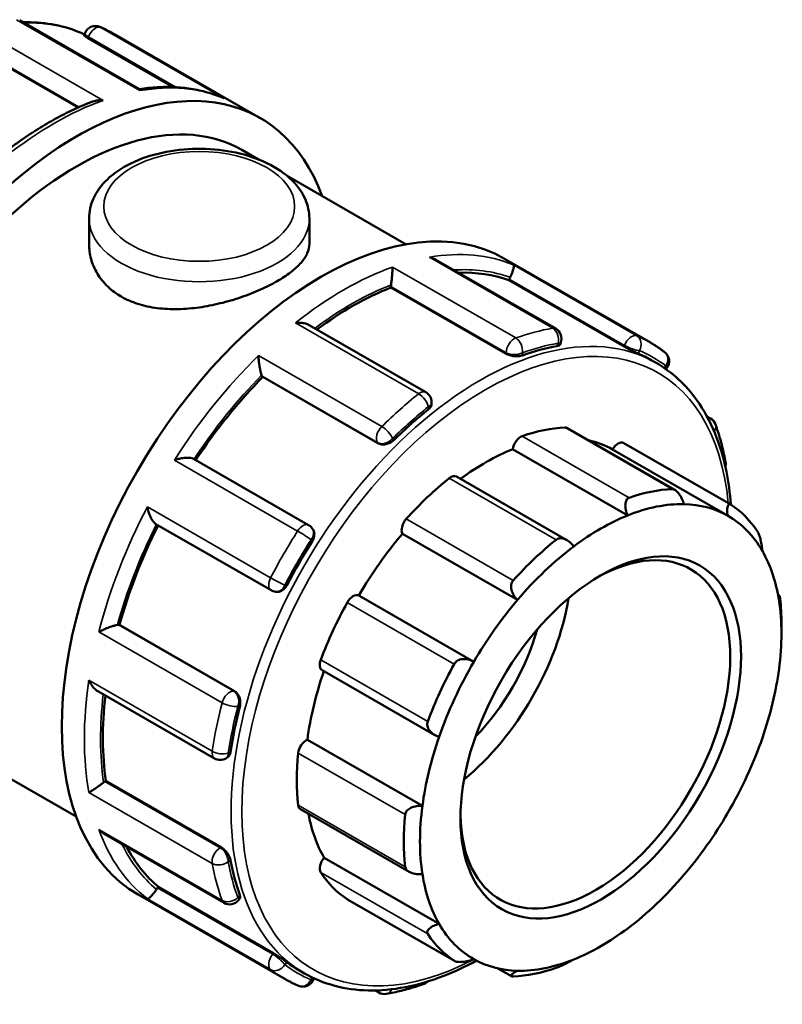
# Model space of a CAD drawing. Header units: millimetres. Extents: x -12 to 997, y -378 to 761.
# Tile 11 of 11: x 852 to 997, y 575 to 761. Entities that reach past the tile are written whole.
import ezdxf

# ---------------------------------------------------------------- set-up
doc = ezdxf.new("R2010")
doc.units = ezdxf.units.MM
doc.layers.add('Visible (ANSI)', color=7, linetype='Continuous', lineweight=50)
doc.layers.add('Visible Narrow (ANSI)', color=7, linetype='Continuous', lineweight=35)

msp = doc.modelspace()

# ---------------------------------------------------------------- linework, layer by layer
at = {"layer": 'Visible (ANSI)'}
for p, q in [((874.967, 748.044), (852.287, 761.104)), ((864.469, 758.24), (864.607, 758.597)), ((865.214, 757.712), (881.343, 748.423)), ((870.214, 758.448), (897.828, 742.546)), ((842.902, 756.343), (863.367, 744.558)), ((894.36, 736.523), (897.469, 734.733)), ((902.928, 731.59), (925.428, 718.632)), ((865.418, 723.55), (865.418, 718.7)), ((907.118, 723.55), (907.118, 718.7)), ((953.762, 702.669), (931.081, 715.73)), ((944.073, 715.916), (971.688, 700.013)), ((922.574, 710.463), (922.574, 710.663)), ((944.886, 711.832), (944.973, 712.055)), ((966.689, 699.276), (944.886, 711.832)), ((944.377, 697.907), (922.574, 710.463)), ((929.183, 690.613), (907.102, 703.328)), ((954.562, 699.652), (954.7, 700.008)), ((971.833, 696.722), (972.777, 696.178)), ((974.627, 694.993), (974.747, 695.143)), ((898.287, 693.52), (898.201, 693.644)), ((920.09, 680.965), (898.287, 693.52)), ((930.268, 688.451), (930.268, 688.735)), ((982.391, 686.052), (983.044, 685.676)), ((976.3, 672.119), (955.965, 683.829)), ((966.671, 681.001), (986.918, 669.341)), ((967.389, 667.29), (945.61, 679.832)), ((986.301, 667.239), (964.522, 679.78)), ((906.99, 665.441), (885.181, 678)), ((955.868, 662.619), (934.968, 674.654)), ((878.062, 665.658), (899.87, 653.1)), ((907.777, 664.673), (907.683, 664.807)), ((946.526, 651.275), (924.747, 663.817)), ((900.754, 652.82), (900.916, 652.805)), ((938.263, 639.575), (916.484, 652.117)), ((995.847, 652.248), (996.121, 652.091)), ((871.011, 646.55), (871.161, 646.536)), ((892.964, 633.981), (871.161, 646.536)), ((996.5, 644.935), (996.5, 646.699)), ((909.537, 637.955), (930.869, 625.671)), ((867.075, 633.982), (889.152, 621.268)), ((831.931, 628.114), (862.999, 610.223)), ((928.525, 612.263), (906.746, 624.805)), ((891.315, 621.268), (891.561, 621.41)), ((868.431, 616.884), (868.604, 616.984)), ((890.406, 604.428), (868.604, 616.984)), ((905.448, 611.611), (926.011, 599.769)), ((868.291, 606.953), (890.966, 593.895)), ((931.682, 589.904), (909.903, 602.445)), ((878.383, 596.718), (878.533, 596.905)), ((900.335, 584.349), (878.533, 596.905)), ((874.708, 595.46), (902.322, 579.558)), ((893.736, 594.415), (893.976, 594.713)), ((914.336, 594.542), (934.584, 582.882)), ((905.242, 581.085), (906.186, 580.541)), ((945.377, 580.003), (942.801, 581.487)), ((907.929, 579.41), (908.002, 579.599)), ((920.249, 576.902), (919.552, 577.303))]:
    msp.add_line(p, q, dxfattribs=at)
for centre, start, end in [((866.628, 757.813), 67.15125, 158.80211), ((952.68, 700.792), 338.80211, 60.06401), ((973.059, 696.501), 321.19183, 52.59755), ((928.101, 688.735), 0, 60.06401), ((981.963, 683.798), 20.049, 60.06401), ((983.777, 677.014), 346.31634, 10.30915), ((905.908, 663.563), 35.02709, 60.06401), ((900.951, 654.977), 240.06401, 264.76275), ((890.233, 623.146), 240.06401, 299.93599), ((892.048, 595.773), 240.06401, 321.19183), ((905.908, 580.193), 247.15125, 338.80211), ((928.101, 580.581), 289.58373, 314.26609), ((921.33, 578.78), 240.06401, 279.80061)]:
    msp.add_arc(centre, 2.167, start, end, dxfattribs=at)
for centre, major_axis, start_param, end_param in [((863.146, 682.319), (34.683, 60.228), 5.8321585, 9.8758048), ((863.146, 682.319), (31.214, 54.205), 0, 3.1415927), ((909.39, 655.688), (34.683, 60.228), 0, 3.1415926), ((915.203, 652.341), (33.295, 57.818), 0.1029728, 0.3420067), ((924.107, 711.545), (-1.081, -1.878), 5.3238297, 5.4958534), ((946.3, 711.933), (-1.081, -1.878), 4.8002309, 4.9722547), ((915.203, 652.341), (33.295, 57.818), 0.6265716, 0.9252239), ((938.537, 638.903), (-33.295, -57.818), 3.5913227, 3.7351927), ((938.537, 638.903), (33.295, 57.818), 0, 0.0700013), ((899.528, 695.293), (-1.081, -1.878), 5.8474284, 6.0194522), ((915.203, 652.341), (33.295, 57.818), 1.1501704, 1.4618644), ((938.537, 638.903), (-33.295, -57.818), 4.1149215, 4.2587915), ((940.503, 637.771), (25.23, 43.813), 0.3497393, 0.5888711), ((954.883, 681.951), (1.081, 1.878), 0, 0.3497393), ((947.12, 680.397), (1.081, 1.878), 0.5888711, 2.1820573), ((940.503, 637.771), (24.149, 41.935), 0.0053324, 0.1777829), ((965.589, 679.123), (1.081, 1.878), 0, 1.5537388), ((940.503, 637.771), (-24.149, -41.935), 3.7752436, 4.0646178), ((940.503, 637.771), (-25.23, -43.813), 4.1196505, 4.3587823), ((933.886, 672.777), (1.081, 1.878), 0, 0.9780578), ((960.75, 626.112), (25.23, 43.813), 0.3497393, 0.5888711), ((962.282, 625.23), (24.149, 41.935), 0.3049594, 0.6336509), ((962.282, 625.23), (24.149, 41.935), 0.0053324, 0.3049594), ((960.75, 626.112), (25.23, 43.813), 6.0046061, 6.2437379), ((926.123, 665.389), (-1.081, -1.878), 4.3587823, 5.9519685), ((962.282, 625.23), (24.149, 41.935), 0.6336509, 0.933278), ((962.282, 625.23), (24.149, 41.935), 5.9598262, 6.2885177), ((915.203, 652.341), (33.295, 57.818), 1.6758135, 1.9875549), ((938.537, 638.903), (-33.295, -57.818), 4.6385203, 4.7823903), ((940.503, 637.771), (-24.149, -41.935), 4.4035621, 4.7031891), ((961.261, 625.818), (18.022, 31.295), 2.3739895, 7.0507885), ((960.75, 626.112), (-25.23, -43.813), 4.1196505, 4.3587823), ((962.282, 625.23), (24.149, 41.935), 0.933278, 1.2619695), ((962.282, 625.23), (24.149, 41.935), 5.6601992, 5.9598262), ((915.417, 650.231), (1.081, 1.878), 0.0131901, 1.6063764), ((931.169, 643.146), (18.022, 31.295), 4.1318221, 5.2929558), ((962.282, 625.23), (24.149, 41.935), 1.2619695, 1.5615965), ((962.282, 625.23), (-24.149, -41.935), 2.189915, 2.5186065), ((960.75, 626.112), (25.23, 43.813), 5.4958534, 5.6154193), ((940.503, 637.771), (-25.23, -43.813), 4.747969, 4.9871008), ((870.245, 644.575), (1.081, 1.878), 0.2598657, 0.4318895), ((931.169, 643.146), (14.417, 25.036), 4.2955098, 5.1292681), ((910.619, 639.832), (-1.081, -1.878), 4.9871008, 6.2831853), ((960.75, 626.112), (-25.23, -43.813), 4.747969, 4.9871008), ((962.282, 625.23), (24.149, 41.935), 1.5615965, 1.890288), ((962.282, 625.23), (-24.149, -41.935), 1.890288, 2.189915), ((940.503, 637.771), (-24.149, -41.935), 5.0339476, 5.3315077), ((915.203, 652.341), (33.295, 57.818), 2.2123346, 2.5111537), ((938.537, 638.903), (-33.295, -57.818), 5.162119, 5.305989), ((962.282, 625.23), (24.149, 41.935), 1.890288, 2.189915), ((962.282, 625.23), (-24.149, -41.935), 1.5615965, 1.890288), ((906.529, 622.926), (1.081, 1.878), 0.6415086, 2.2346949), ((940.503, 637.771), (-25.23, -43.813), 5.3762875, 5.6154193), ((868.431, 615.112), (-1.081, -1.878), 3.9250571, 4.0970809), ((906.529, 613.488), (-1.081, -1.878), 5.6154193, 6.2831853), ((962.282, 625.23), (24.149, 41.935), 2.189915, 2.5186065), ((940.503, 637.771), (-24.149, -41.935), 5.6914664, 5.9598262), ((960.75, 626.112), (-25.23, -43.813), 5.3762875, 5.6154193), ((962.282, 625.23), (-24.149, -41.935), 1.2619695, 1.5615965), ((915.203, 652.341), (-33.295, -57.818), 5.9361531, 6.1763451), ((910.619, 601.292), (-1.081, -1.878), 4.4114198, 6.0046061), ((938.537, 638.903), (-33.295, -57.818), 5.6857178, 5.8295878), ((940.503, 637.771), (-25.23, -43.813), 6.0046061, 6.2437379), ((962.282, 625.23), (-24.149, -41.935), 5.6601992, 5.9598262), ((962.282, 625.23), (-24.149, -41.935), 0.933278, 1.2619695), ((879.149, 595.625), (-1.081, -1.878), 4.4486559, 4.6206797), ((915.417, 596.419), (-1.081, -1.878), 6.2437379, 6.2831853), ((962.282, 625.23), (-24.149, -41.935), 5.9598262, 6.2885177), ((960.75, 626.112), (-25.23, -43.813), 6.0046061, 6.2437379), ((962.282, 625.23), (-24.149, -41.935), 0.6336509, 0.933278), ((938.537, 638.903), (-33.295, -57.818), 6.2093166, 6.2831853), ((962.282, 625.23), (-24.149, -41.935), 0.0053324, 0.3049594), ((962.282, 625.23), (-24.149, -41.935), 0.3049594, 0.6336509), ((960.75, 626.112), (-25.23, -43.813), 0.3497393, 0.5888711)]:
    msp.add_ellipse(centre, major_axis=major_axis, ratio=0.5780931, start_param=start_param, end_param=end_param, dxfattribs=at)
msp.add_ellipse((962.282, 625.23), major_axis=(-18.742, -32.547), ratio=0.5780931, dxfattribs=at)
for points, knots in [([(864.534, 758.407), (861.412, 759.857), (857.939, 760.626), (853.836, 760.713), (853.411, 760.712), (852.984, 760.703)], [5.55054262, 5.55054262, 5.55054262, 5.55054262, 5.80663189, 5.80663189, 5.83598362, 5.83598362, 5.83598362, 5.83598362]), ([(870.214, 758.448), (870.037, 758.55), (869.858, 758.65), (869.5, 758.845), (869.319, 758.94), (868.955, 759.126), (868.772, 759.217), (868.404, 759.394), (868.219, 759.48), (867.845, 759.649), (867.658, 759.73), (867.469, 759.81)], [5.499720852, 5.499720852, 5.499720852, 5.499720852, 5.514071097, 5.514071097, 5.528421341, 5.528421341, 5.542771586, 5.542771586, 5.557121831, 5.557121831, 5.571472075, 5.571472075, 5.571472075, 5.571472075]), ([(865.214, 757.712), (865.022, 757.822), (864.847, 757.929), (864.593, 758.102), (864.514, 758.166), (864.471, 758.22), (864.466, 758.232), (864.47, 758.24)], [0, 0, 0, 0, 0.08152876, 0.08152876, 0.16305753, 0.16305753, 0.19632903, 0.19632903, 0.19632903, 0.19632903]), ([(890.672, 746.428), (889.73, 746.818), (888.761, 747.152), (886.776, 747.707), (885.76, 747.928), (883.687, 748.256), (882.63, 748.363), (880.483, 748.465), (879.393, 748.459), (877.19, 748.337), (876.078, 748.221), (874.954, 748.051)], [5.57480754, 5.57480754, 5.57480754, 5.57480754, 5.64615706, 5.64615706, 5.71750657, 5.71750657, 5.78885609, 5.78885609, 5.86020561, 5.86020561, 5.93123697, 5.93123697, 5.93123697, 5.93123697]), ([(875.045, 747.752), (875.045, 747.754), (875.045, 747.755), (875.038, 747.874), (875.023, 747.959), (874.99, 748.024), (874.979, 748.037), (874.967, 748.044)], [-0.00093796, -0.00093796, -0.00093796, -0.00093796, 0, 0, 0.09643822, 0.09643822, 0.13299365, 0.13299365, 0.13299365, 0.13299365]), ([(890.672, 746.428), (890.768, 746.388), (890.862, 746.344), (890.957, 746.296), (890.96, 746.295), (890.963, 746.293)], [0.382275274, 0.382275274, 0.382275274, 0.382275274, 0.413545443, 0.413545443, 0.414474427, 0.414474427, 0.414474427, 0.414474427]), ([(866.059, 745.667), (864.973, 745.255), (863.883, 744.798), (861.701, 743.799), (860.609, 743.256), (858.426, 742.088), (857.335, 741.462), (855.158, 740.13), (854.073, 739.424), (851.912, 737.934), (850.836, 737.151), (849.767, 736.331)], [6.11515023, 6.11515023, 6.11515023, 6.11515023, 6.18158093, 6.18158093, 6.24801163, 6.24801163, 6.31444233, 6.31444233, 6.38087303, 6.38087303, 6.44730373, 6.44730373, 6.44730373, 6.44730373]), ([(866.059, 745.667), (866.093, 745.68), (866.126, 745.692), (866.45, 745.804), (866.758, 745.867), (867.392, 745.931), (867.722, 745.929), (868.049, 745.894), (868.052, 745.893), (868.056, 745.893)], [0.21313282, 0.21313282, 0.21313282, 0.21313282, 0.22400104, 0.22400104, 0.31645514, 0.31645514, 0.41354544, 0.41354544, 0.41447443, 0.41447443, 0.41447443, 0.41447443]), ([(865.418, 723.55), (865.418, 724.854), (865.716, 726.151), (866.857, 728.654), (867.74, 729.841), (870.08, 732.098), (871.609, 733.125), (875.128, 734.851), (877.14, 735.531), (881.377, 736.456), (883.599, 736.704), (888.046, 736.762), (890.27, 736.573), (894.531, 735.771), (896.567, 735.157), (900.27, 733.517), (901.935, 732.489), (904.641, 730.07), (905.706, 728.684), (906.855, 725.998), (907.118, 724.776), (907.118, 723.55)], [2.3561945, 2.3561945, 2.3561945, 2.3561945, 2.6128927, 2.6128927, 2.8944223, 2.8944223, 3.2214898, 3.2214898, 3.5644956, 3.5644956, 3.9047069, 3.9047069, 4.2428457, 4.2428457, 4.5825846, 4.5825846, 4.9255879, 4.9255879, 5.2562887, 5.2562887, 5.4977871, 5.4977871, 5.4977871, 5.4977871]), ([(907.118, 718.7), (907.118, 718.133), (906.994, 717.546), (906.471, 716.352), (906.072, 715.746), (905.013, 714.537), (904.351, 713.934), (902.817, 712.759), (901.944, 712.188), (900.078, 711.113), (899.025, 710.576), (896.738, 709.55), (895.503, 709.061), (892.935, 708.18), (891.598, 707.787), (888.915, 707.135), (887.569, 706.876), (884.967, 706.511), (883.62, 706.392), (880.937, 706.334), (879.601, 706.395), (877.033, 706.723), (875.799, 706.991), (873.511, 707.723), (872.458, 708.189), (870.591, 709.264), (869.718, 709.908), (868.184, 711.375), (867.523, 712.199), (866.464, 713.961), (866.065, 714.899), (865.542, 716.803), (865.418, 717.768), (865.418, 718.7)], [1.5843422, 1.5843422, 1.5843422, 1.5843422, 1.9802441, 1.9802441, 2.3761459, 2.3761459, 2.7720478, 2.7720478, 3.1679496, 3.1679496, 3.5638515, 3.5638515, 3.9597533, 3.9597533, 4.3556552, 4.3556552, 4.751557, 4.751557, 5.1476426, 5.1476426, 5.5437281, 5.5437281, 5.9398137, 5.9398137, 6.3358992, 6.3358992, 6.7319848, 6.7319848, 7.1280703, 7.1280703, 7.5241559, 7.5241559, 7.9202414, 7.9202414, 7.9202414, 7.9202414]), ([(931.081, 715.73), (930.983, 715.787), (930.881, 715.839), (930.487, 716.022), (930.177, 716.123), (929.856, 716.191), (929.853, 716.192), (929.85, 716.192)], [0.28182788, 0.28182788, 0.28182788, 0.28182788, 0.31645514, 0.31645514, 0.41354544, 0.41354544, 0.41447443, 0.41447443, 0.41447443, 0.41447443]), ([(945.768, 714.733), (945.768, 714.733), (945.769, 714.732), (945.806, 714.691), (945.826, 714.618), (945.829, 714.413), (945.814, 714.282), (945.744, 713.954), (945.688, 713.753), (945.547, 713.344), (945.472, 713.151), (945.308, 712.768), (945.223, 712.586), (945.128, 712.401), (945.126, 712.396), (945.123, 712.391)], [-0.00093796, -0.00093796, -0.00093796, -0.00093796, 0, 0, 0.09643822, 0.09643822, 0.18840886, 0.18840886, 0.28327655, 0.28327655, 0.35430951, 0.35430951, 0.41589817, 0.41589817, 0.4175221, 0.4175221, 0.4175221, 0.4175221]), ([(922.861, 714.333), (922.861, 714.331), (922.861, 714.33), (922.861, 714.179), (922.857, 713.997), (922.839, 713.587), (922.826, 713.359), (922.79, 712.849), (922.768, 712.563), (922.719, 712.034), (922.696, 711.799), (922.647, 711.366), (922.624, 711.172), (922.598, 710.988), (922.598, 710.984), (922.597, 710.979)], [-0.00093796, -0.00093796, -0.00093796, -0.00093796, 0, 0, 0.09643822, 0.09643822, 0.18840886, 0.18840886, 0.28327655, 0.28327655, 0.35430951, 0.35430951, 0.41589817, 0.41589817, 0.4175221, 0.4175221, 0.4175221, 0.4175221]), ([(907.102, 703.328), (906.884, 703.454), (906.635, 703.551), (906.086, 703.701), (905.778, 703.749), (905.144, 703.792), (904.814, 703.784), (904.487, 703.749), (904.483, 703.748), (904.48, 703.748)], [0.14105521, 0.14105521, 0.14105521, 0.14105521, 0.22400104, 0.22400104, 0.31645514, 0.31645514, 0.41354544, 0.41354544, 0.41447443, 0.41447443, 0.41447443, 0.41447443]), ([(954.562, 699.652), (954.54, 699.597), (954.499, 699.546), (954.335, 699.427), (954.176, 699.372), (953.992, 699.34)], [0.85533398, 0.85533398, 0.85533398, 0.85533398, 0.90505768, 0.90505768, 0.98805289, 0.98805289, 0.98805289, 0.98805289]), ([(974.375, 698.223), (974.203, 698.354), (974.03, 698.483), (973.681, 698.736), (973.505, 698.86), (973.149, 699.104), (972.97, 699.223), (972.609, 699.457), (972.427, 699.572), (972.059, 699.796), (971.874, 699.906), (971.688, 700.013)], [5.424102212, 5.424102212, 5.424102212, 5.424102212, 5.43922594, 5.43922594, 5.454349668, 5.454349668, 5.469473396, 5.469473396, 5.484597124, 5.484597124, 5.499720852, 5.499720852, 5.499720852, 5.499720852]), ([(947.441, 697.597), (947.249, 697.529), (947.005, 697.477), (946.469, 697.428), (946.177, 697.431), (945.633, 697.485), (945.344, 697.538), (944.812, 697.694), (944.569, 697.797), (944.377, 697.907)], [0.32995701, 0.32995701, 0.32995701, 0.32995701, 0.41295222, 0.41295222, 0.49594742, 0.49594742, 0.57747619, 0.57747619, 0.65900495, 0.65900495, 0.65900495, 0.65900495]), ([(969.413, 697.927), (969.265, 697.989), (969.068, 698.077), (968.617, 698.285), (968.363, 698.405), (967.878, 698.643), (967.614, 698.776), (967.116, 699.037), (966.881, 699.166), (966.689, 699.276)], [0.32995701, 0.32995701, 0.32995701, 0.32995701, 0.41295222, 0.41295222, 0.49594742, 0.49594742, 0.57747619, 0.57747619, 0.65900495, 0.65900495, 0.65900495, 0.65900495]), ([(897.491, 697.558), (897.491, 697.556), (897.491, 697.553), (897.498, 697.309), (897.513, 697.042), (897.56, 696.491), (897.591, 696.204), (897.673, 695.606), (897.724, 695.291), (897.832, 694.755), (897.883, 694.531), (897.986, 694.151), (898.036, 693.994), (898.087, 693.862), (898.088, 693.858), (898.089, 693.855)], [-0.00093796, -0.00093796, -0.00093796, -0.00093796, 0, 0, 0.09643822, 0.09643822, 0.18840886, 0.18840886, 0.28327655, 0.28327655, 0.35430951, 0.35430951, 0.41589817, 0.41589817, 0.4175221, 0.4175221, 0.4175221, 0.4175221]), ([(986.923, 669.338), (986.761, 671.517), (986.476, 673.619), (985.015, 680.821), (983.136, 685.395), (978.378, 692.055), (975.773, 694.453), (972.777, 696.178)], [4.79458693, 4.79458693, 4.79458693, 4.79458693, 4.91942686, 4.91942686, 5.24195119, 5.24195119, 5.49972085, 5.49972085, 5.49972085, 5.49972085]), ([(930.268, 688.451), (930.268, 688.267), (930.214, 688.066), (929.993, 687.68), (929.826, 687.496), (929.634, 687.343)], [0.82270346, 0.82270346, 0.82270346, 0.82270346, 0.90505768, 0.90505768, 0.98805289, 0.98805289, 0.98805289, 0.98805289]), ([(985.909, 677.402), (985.817, 677.905), (985.719, 678.403), (985.507, 679.388), (985.394, 679.876), (985.153, 680.84), (985.026, 681.316), (984.757, 682.258), (984.615, 682.723), (984.317, 683.641), (984.161, 684.094), (983.998, 684.541)], [4.90050344, 4.90050344, 4.90050344, 4.90050344, 4.92997741, 4.92997741, 4.95945138, 4.95945138, 4.98892535, 4.98892535, 5.01839933, 5.01839933, 5.0478733, 5.0478733, 5.0478733, 5.0478733]), ([(923.083, 681.541), (922.898, 681.36), (922.663, 681.189), (922.144, 680.92), (921.86, 680.823), (921.329, 680.72), (921.047, 680.706), (920.523, 680.773), (920.282, 680.854), (920.09, 680.965)], [0.32995701, 0.32995701, 0.32995701, 0.32995701, 0.41295222, 0.41295222, 0.49594742, 0.49594742, 0.57747619, 0.57747619, 0.65900495, 0.65900495, 0.65900495, 0.65900495]), ([(885.181, 678), (885.105, 678.043), (885.015, 678.081), (884.738, 678.165), (884.534, 678.197), (884.028, 678.232), (883.716, 678.221), (883.098, 678.156), (882.788, 678.102), (882.175, 677.961), (881.869, 677.871), (881.579, 677.768), (881.576, 677.767), (881.573, 677.766)], [0.02000907, 0.02000907, 0.02000907, 0.02000907, 0.0609339, 0.0609339, 0.13086477, 0.13086477, 0.22400104, 0.22400104, 0.31645514, 0.31645514, 0.41354544, 0.41354544, 0.41447443, 0.41447443, 0.41447443, 0.41447443]), ([(975.774, 672.27), (975.872, 672.274), (975.978, 672.257), (976.195, 672.18), (976.307, 672.121), (976.638, 671.892), (976.854, 671.671), (977.257, 671.153), (977.465, 670.81), (977.804, 670.108), (977.939, 669.753), (978.038, 669.422)], [0.40857844, 0.40857844, 0.40857844, 0.40857844, 0.45465762, 0.45465762, 0.5007368, 0.5007368, 0.59289515, 0.59289515, 0.70502602, 0.70502602, 0.81032741, 0.81032741, 0.81032741, 0.81032741]), ([(967.389, 667.29), (967.242, 667.611), (967.117, 667.969), (966.95, 668.704), (966.915, 669.083), (966.961, 669.69), (967.027, 669.968), (967.21, 670.299), (967.285, 670.396), (967.458, 670.551), (967.556, 670.609), (967.663, 670.647)], [0.77909049, 0.77909049, 0.77909049, 0.77909049, 0.88439188, 0.88439188, 0.99652274, 0.99652274, 1.0886811, 1.0886811, 1.13476027, 1.13476027, 1.18083945, 1.18083945, 1.18083945, 1.18083945]), ([(876.457, 668.904), (876.457, 668.901), (876.458, 668.898), (876.512, 668.6), (876.586, 668.296), (876.767, 667.704), (876.873, 667.413), (877.123, 666.845), (877.269, 666.566), (877.553, 666.138), (877.683, 665.975), (877.899, 665.768), (877.981, 665.705), (878.062, 665.658)], [-0.00093796, -0.00093796, -0.00093796, -0.00093796, 0, 0, 0.09643822, 0.09643822, 0.18840886, 0.18840886, 0.28327655, 0.28327655, 0.35430951, 0.35430951, 0.39819223, 0.39819223, 0.39819223, 0.39819223]), ([(986.301, 667.239), (986.251, 667.557), (986.221, 667.885), (986.218, 668.497), (986.25, 668.778), (986.368, 669.157), (986.451, 669.3), (986.617, 669.397), (986.68, 669.41), (986.814, 669.395), (986.885, 669.365), (986.959, 669.316)], [0.77909049, 0.77909049, 0.77909049, 0.77909049, 0.88439188, 0.88439188, 0.99652274, 0.99652274, 1.0886811, 1.0886811, 1.13476027, 1.13476027, 1.18083945, 1.18083945, 1.18083945, 1.18083945]), ([(907.777, 664.672), (907.79, 664.653), (907.803, 664.634), (907.943, 664.413), (908.022, 664.175), (908.083, 663.692), (908.067, 663.416), (907.93, 662.87), (907.809, 662.599), (907.661, 662.366)], [0.73249914, 0.73249914, 0.73249914, 0.73249914, 0.74053371, 0.74053371, 0.82206248, 0.82206248, 0.90505768, 0.90505768, 0.98805289, 0.98805289, 0.98805289, 0.98805289]), ([(991.972, 664.225), (992.025, 664.146), (992.079, 664.047), (992.187, 663.818), (992.24, 663.688), (992.391, 663.268), (992.482, 662.949), (992.642, 662.287), (992.717, 661.898), (992.826, 661.177), (992.862, 660.844), (992.882, 660.556)], [0.40857844, 0.40857844, 0.40857844, 0.40857844, 0.45465762, 0.45465762, 0.5007368, 0.5007368, 0.59289515, 0.59289515, 0.70502602, 0.70502602, 0.81032741, 0.81032741, 0.81032741, 0.81032741]), ([(953.837, 662.685), (953.943, 662.77), (954.064, 662.838), (954.325, 662.933), (954.466, 662.96), (954.897, 662.983), (955.201, 662.918), (955.8, 662.682), (956.131, 662.474), (956.713, 661.978), (956.967, 661.694), (957.175, 661.408)], [0.40857844, 0.40857844, 0.40857844, 0.40857844, 0.45465762, 0.45465762, 0.5007368, 0.5007368, 0.59289515, 0.59289515, 0.70502602, 0.70502602, 0.81032741, 0.81032741, 0.81032741, 0.81032741]), ([(946.526, 651.275), (946.271, 651.517), (946.026, 651.808), (945.616, 652.469), (945.457, 652.841), (945.309, 653.505), (945.286, 653.838), (945.369, 654.304), (945.415, 654.454), (945.544, 654.731), (945.627, 654.857), (945.726, 654.967)], [0.77909049, 0.77909049, 0.77909049, 0.77909049, 0.88439188, 0.88439188, 0.99652274, 0.99652274, 1.0886811, 1.0886811, 1.13476027, 1.13476027, 1.18083945, 1.18083945, 1.18083945, 1.18083945]), ([(902.866, 654.06), (902.738, 653.815), (902.564, 653.576), (902.159, 653.183), (901.927, 653.03), (901.479, 652.841), (901.232, 652.791), (900.968, 652.801), (900.942, 652.802), (900.916, 652.805)], [0.32995701, 0.32995701, 0.32995701, 0.32995701, 0.41295222, 0.41295222, 0.49594742, 0.49594742, 0.57747619, 0.57747619, 0.58646219, 0.58646219, 0.58646219, 0.58646219]), ([(996.039, 651.142), (996.037, 651.374), (996.04, 651.589), (996.06, 651.927), (996.077, 652.042), (996.116, 652.11), (996.139, 652.089), (996.178, 651.942), (996.191, 651.874), (996.218, 651.703), (996.232, 651.6), (996.245, 651.483)], [0.77909049, 0.77909049, 0.77909049, 0.77909049, 0.88439188, 0.88439188, 0.99652274, 0.99652274, 1.0886811, 1.0886811, 1.13476027, 1.13476027, 1.18083945, 1.18083945, 1.18083945, 1.18083945]), ([(870.773, 646.542), (870.638, 646.521), (870.479, 646.487), (870.101, 646.388), (869.884, 646.322), (869.371, 646.15), (869.074, 646.038), (868.512, 645.809), (868.243, 645.691), (867.732, 645.451), (867.489, 645.328), (867.271, 645.21), (867.269, 645.208), (867.266, 645.207)], [0, 0, 0, 0, 0.0609339, 0.0609339, 0.13086477, 0.13086477, 0.22400104, 0.22400104, 0.31645514, 0.31645514, 0.41354544, 0.41354544, 0.41447443, 0.41447443, 0.41447443, 0.41447443]), ([(934.54, 639.13), (934.614, 639.264), (934.709, 639.389), (934.931, 639.61), (935.058, 639.706), (935.473, 639.944), (935.794, 640.033), (936.465, 640.108), (936.863, 640.076), (937.609, 639.891), (937.958, 639.747), (938.263, 639.575)], [0.40857844, 0.40857844, 0.40857844, 0.40857844, 0.45465762, 0.45465762, 0.5007368, 0.5007368, 0.59289515, 0.59289515, 0.70502602, 0.70502602, 0.81032741, 0.81032741, 0.81032741, 0.81032741]), ([(865.394, 636.048), (865.395, 636.045), (865.396, 636.042), (865.527, 635.746), (865.683, 635.461), (866.03, 634.94), (866.221, 634.7), (866.629, 634.289), (866.847, 634.113), (867.075, 633.982)], [-0.00093796, -0.00093796, -0.00093796, -0.00093796, 0, 0, 0.09643822, 0.09643822, 0.18840886, 0.18840886, 0.27609073, 0.27609073, 0.27609073, 0.27609073]), ([(892.964, 633.981), (893.156, 633.871), (893.347, 633.703), (893.667, 633.283), (893.796, 633.032), (893.973, 632.521), (894.031, 632.227), (894.058, 631.643), (894.026, 631.353), (893.962, 631.102)], [0.65900495, 0.65900495, 0.65900495, 0.65900495, 0.74053371, 0.74053371, 0.82206248, 0.82206248, 0.90505768, 0.90505768, 0.98805289, 0.98805289, 0.98805289, 0.98805289]), ([(931.682, 625.312), (931.348, 625.42), (931.004, 625.577), (930.364, 625.992), (930.073, 626.256), (929.68, 626.784), (929.533, 627.071), (929.436, 627.521), (929.423, 627.675), (929.443, 627.977), (929.475, 628.125), (929.527, 628.265)], [0.77909049, 0.77909049, 0.77909049, 0.77909049, 0.88439188, 0.88439188, 0.99652274, 0.99652274, 1.0886811, 1.0886811, 1.13476027, 1.13476027, 1.18083945, 1.18083945, 1.18083945, 1.18083945]), ([(892.207, 622.518), (892.17, 622.275), (892.094, 622.037), (891.869, 621.651), (891.721, 621.502), (891.561, 621.41)], [0.32995701, 0.32995701, 0.32995701, 0.32995701, 0.41295222, 0.41295222, 0.49572809, 0.49572809, 0.49572809, 0.49572809]), ([(868.169, 616.707), (868.027, 616.597), (867.872, 616.48), (867.523, 616.222), (867.333, 616.086), (866.901, 615.78), (866.665, 615.617), (866.237, 615.328), (866.042, 615.199), (865.688, 614.973), (865.529, 614.875), (865.396, 614.798), (865.395, 614.797), (865.394, 614.797)], [0, 0, 0, 0, 0.0609339, 0.0609339, 0.13086477, 0.13086477, 0.22400104, 0.22400104, 0.31645514, 0.31645514, 0.41354544, 0.41354544, 0.41447443, 0.41447443, 0.41447443, 0.41447443]), ([(925.255, 610.602), (925.268, 610.734), (925.304, 610.866), (925.419, 611.119), (925.498, 611.24), (925.785, 611.574), (926.046, 611.759), (926.638, 612.055), (927.021, 612.17), (927.789, 612.286), (928.172, 612.293), (928.525, 612.263)], [0.40857844, 0.40857844, 0.40857844, 0.40857844, 0.45465762, 0.45465762, 0.5007368, 0.5007368, 0.59289515, 0.59289515, 0.70502602, 0.70502602, 0.81032741, 0.81032741, 0.81032741, 0.81032741]), ([(867.266, 607.794), (867.269, 607.792), (867.271, 607.79), (867.486, 607.55), (867.725, 607.335), (868.082, 607.081), (868.185, 607.014), (868.291, 606.953)], [-0.00093796, -0.00093796, -0.00093796, -0.00093796, 0, 0, 0.09643822, 0.09643822, 0.13411392, 0.13411392, 0.13411392, 0.13411392]), ([(890.406, 604.428), (890.599, 604.318), (890.809, 604.159), (891.211, 603.777), (891.401, 603.553), (891.72, 603.109), (891.869, 602.857), (892.094, 602.368), (892.17, 602.13), (892.207, 601.929)], [0.65900495, 0.65900495, 0.65900495, 0.65900495, 0.74053371, 0.74053371, 0.82206248, 0.82206248, 0.90505768, 0.90505768, 0.98805289, 0.98805289, 0.98805289, 0.98805289]), ([(928.525, 599.318), (928.172, 599.29), (927.789, 599.293), (927.021, 599.387), (926.638, 599.482), (926.046, 599.733), (925.785, 599.891), (925.498, 600.181), (925.419, 600.286), (925.304, 600.508), (925.268, 600.624), (925.255, 600.742)], [0.77909049, 0.77909049, 0.77909049, 0.77909049, 0.88439188, 0.88439188, 0.99652274, 0.99652274, 1.0886811, 1.0886811, 1.13476027, 1.13476027, 1.18083945, 1.18083945, 1.18083945, 1.18083945]), ([(878.167, 596.42), (878.057, 596.25), (877.942, 596.085), (877.693, 595.75), (877.564, 595.589), (877.281, 595.261), (877.135, 595.11), (876.882, 594.88), (876.773, 594.798), (876.589, 594.693), (876.513, 594.672), (876.458, 594.682), (876.457, 594.682), (876.457, 594.682)], [0, 0, 0, 0, 0.0609339, 0.0609339, 0.13086477, 0.13086477, 0.22400104, 0.22400104, 0.31645514, 0.31645514, 0.41354544, 0.41354544, 0.41447443, 0.41447443, 0.41447443, 0.41447443]), ([(893.962, 595.366), (894.026, 595.189), (894.058, 595.024), (894.036, 594.822), (894.012, 594.76), (893.975, 594.713)], [0.32995701, 0.32995701, 0.32995701, 0.32995701, 0.41295222, 0.41295222, 0.46277972, 0.46277972, 0.46277972, 0.46277972]), ([(929.527, 587.999), (929.475, 588.078), (929.443, 588.164), (929.423, 588.343), (929.436, 588.435), (929.533, 588.711), (929.68, 588.894), (930.073, 589.237), (930.364, 589.415), (931.004, 589.705), (931.348, 589.82), (931.682, 589.904)], [0.40857844, 0.40857844, 0.40857844, 0.40857844, 0.45465762, 0.45465762, 0.5007368, 0.5007368, 0.59289515, 0.59289515, 0.70502602, 0.70502602, 0.81032741, 0.81032741, 0.81032741, 0.81032741]), ([(900.335, 584.349), (900.528, 584.238), (900.758, 584.099), (901.236, 583.797), (901.484, 583.634), (901.932, 583.333), (902.162, 583.173), (902.565, 582.887), (902.738, 582.76), (902.866, 582.663)], [0.65900495, 0.65900495, 0.65900495, 0.65900495, 0.74085576, 0.74085576, 0.82270657, 0.82270657, 0.90537988, 0.90537988, 0.98805319, 0.98805319, 0.98805319, 0.98805319]), ([(906.186, 580.541), (909.753, 578.487), (913.866, 577.396), (922.815, 577.208), (927.668, 578.16), (934.653, 580.871), (936.714, 581.83), (938.774, 582.944)], [2.3581282, 2.3581282, 2.3581282, 2.3581282, 2.66503924, 2.66503924, 2.980619, 2.980619, 3.11137004, 3.11137004, 3.11137004, 3.11137004]), ([(938.263, 583.221), (937.958, 583.107), (937.609, 582.998), (936.863, 582.816), (936.465, 582.746), (935.794, 582.685), (935.473, 582.679), (935.058, 582.726), (934.931, 582.75), (934.709, 582.817), (934.614, 582.859), (934.54, 582.908)], [0.77909049, 0.77909049, 0.77909049, 0.77909049, 0.88439188, 0.88439188, 0.99652274, 0.99652274, 1.0886811, 1.0886811, 1.13476027, 1.13476027, 1.18083945, 1.18083945, 1.18083945, 1.18083945]), ([(957.175, 583.17), (956.967, 583.052), (956.713, 582.914), (956.131, 582.609), (955.8, 582.441), (955.201, 582.152), (954.897, 582.011), (954.466, 581.823), (954.325, 581.765), (954.064, 581.66), (953.943, 581.615), (953.837, 581.578)], [0.77909049, 0.77909049, 0.77909049, 0.77909049, 0.88439188, 0.88439188, 0.99652274, 0.99652274, 1.0886811, 1.0886811, 1.13476027, 1.13476027, 1.18083945, 1.18083945, 1.18083945, 1.18083945]), ([(945.726, 579.954), (945.627, 579.95), (945.544, 579.954), (945.415, 579.981), (945.369, 580.002), (945.286, 580.087), (945.309, 580.172), (945.457, 580.371), (945.616, 580.504), (946.026, 580.774), (946.271, 580.911), (946.526, 581.038)], [0.40857844, 0.40857844, 0.40857844, 0.40857844, 0.45465762, 0.45465762, 0.5007368, 0.5007368, 0.59289515, 0.59289515, 0.70502602, 0.70502602, 0.81032741, 0.81032741, 0.81032741, 0.81032741]), ([(902.322, 579.558), (902.499, 579.456), (902.677, 579.357), (903.036, 579.162), (903.217, 579.066), (903.581, 578.88), (903.764, 578.79), (904.132, 578.613), (904.317, 578.526), (904.691, 578.358), (904.878, 578.276), (905.067, 578.197)], [2.358128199, 2.358128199, 2.358128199, 2.358128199, 2.372478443, 2.372478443, 2.386828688, 2.386828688, 2.401178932, 2.401178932, 2.415529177, 2.415529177, 2.429879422, 2.429879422, 2.429879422, 2.429879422]), ([(921.699, 576.645), (922.167, 576.726), (922.637, 576.816), (923.58, 577.014), (924.053, 577.123), (925.001, 577.358), (925.477, 577.484), (926.431, 577.755), (926.909, 577.9), (927.867, 578.207), (928.347, 578.369), (928.828, 578.54)], [2.80610833, 2.80610833, 2.80610833, 2.80610833, 2.83558231, 2.83558231, 2.86505628, 2.86505628, 2.89453025, 2.89453025, 2.92400422, 2.92400422, 2.9534782, 2.9534782, 2.9534782, 2.9534782])]:
    msp.add_open_spline(points, degree=3, knots=knots, dxfattribs=at)
at = {"layer": 'Visible Narrow (ANSI)'}
for p, q in [((851.71, 761.19), (875.045, 747.752)), ((868.056, 745.893), (844.721, 759.33)), ((890.963, 746.293), (867.628, 759.731)), ((865.214, 757.712), (865.301, 757.935)), ((865.301, 757.935), (881.861, 748.398)), ((842.902, 756.543), (863.564, 744.645)), ((929.85, 716.192), (953.185, 702.755)), ((969.103, 701.296), (945.768, 714.733)), ((946.195, 700.895), (922.861, 714.333)), ((922.574, 710.663), (944.377, 698.108)), ((944.973, 712.055), (966.775, 699.5)), ((904.48, 703.748), (927.815, 690.311)), ((954.212, 699.909), (953.992, 699.34)), ((966.775, 699.5), (966.689, 699.276)), ((944.377, 698.108), (944.377, 697.907)), ((947.441, 697.597), (947.441, 698.108)), ((969.413, 697.927), (969.634, 698.496)), ((920.826, 684.12), (897.491, 697.558)), ((974.591, 695.619), (974.281, 695.234)), ((898.201, 693.644), (920.003, 681.088)), ((929.634, 687.853), (929.634, 687.343)), ((955.527, 683.93), (975.774, 672.27)), ((920.003, 681.088), (920.09, 680.965)), ((923.083, 681.541), (922.862, 681.856)), ((967.663, 670.647), (947.416, 682.306)), ((881.573, 677.766), (904.908, 664.328)), ((933.59, 674.344), (953.837, 662.685)), ((899.791, 655.466), (876.457, 668.904)), ((945.726, 654.967), (925.479, 666.626)), ((907.441, 662.681), (907.661, 662.366)), ((902.866, 654.06), (902.484, 654.095)), ((914.294, 650.789), (934.54, 639.13)), ((892.814, 633.995), (871.011, 646.55)), ((867.266, 645.207), (890.601, 631.77)), ((929.527, 628.265), (909.281, 639.925)), ((888.728, 622.61), (865.394, 636.048)), ((892.964, 633.981), (892.814, 633.995)), ((893.58, 631.137), (893.962, 631.102)), ((892.207, 622.518), (891.765, 622.264)), ((905.008, 622.262), (925.255, 610.602)), ((890.233, 604.329), (868.431, 616.884)), ((865.394, 614.797), (888.728, 601.359)), ((925.255, 600.742), (905.008, 612.401)), ((890.601, 594.357), (867.266, 607.794)), ((890.406, 604.428), (890.233, 604.329)), ((891.765, 601.675), (892.207, 601.929)), ((909.281, 599.658), (929.527, 587.999)), ((900.185, 584.163), (878.383, 596.718)), ((893.962, 595.366), (893.58, 594.891)), ((876.457, 594.682), (899.791, 581.245)), ((934.54, 582.908), (914.294, 594.568)), ((900.335, 584.349), (900.185, 584.163)), ((902.484, 582.188), (902.866, 582.663)), ((907.622, 579.78), (907.441, 579.311))]:
    msp.add_line(p, q, dxfattribs=at)
for centre, major_axis, ratio, start_param, end_param in [((833.054, 699.647), (33.295, 57.818), 0.5780931, 0.0529923, 0.3420067), ((866.628, 757.813), (1.081, 1.878), 0.5780931, 0.0717512, 1.830662), ((866.628, 757.813), (0.841, 1.997), 0.8138713, 6.1823395, 6.2831853), ((835.531, 698.221), (34.683, 60.228), 0.5780931, 0, 0.0717512), ((866.628, 757.813), (-2.02, 0.783), 0.2096643, 0, 0.938208), ((858.865, 684.783), (34.683, 60.228), 0.5780931, 0.0717512, 0.4479801), ((858.865, 684.783), (34.683, 60.228), 0.5780931, 0.59535, 0.9715789), ((886.268, 723.55), (-20.85, 0), 0.5758617, 0, 3.1415927), ((913.671, 653.223), (34.683, 60.228), 0.5780931, 0.0717512, 0.4479801), ((913.671, 653.223), (-34.683, -60.228), 0.5780931, 3.7369427, 4.1131716), ((915.203, 652.341), (33.601, 58.35), 0.5780931, 0.1039326, 0.3667329), ((915.203, 652.341), (-33.601, -58.35), 0.5780931, 3.769124, 4.0736589), ((939.482, 638.36), (33.295, 57.818), 0.5780931, 0, 3.1415927), ((940.503, 637.771), (-32.575, -56.567), 0.5780931, 2.455866, 7.0189412), ((937.005, 639.786), (-34.683, -60.228), 0.5780931, 3.5895728, 3.7369427), ((952.68, 700.792), (1.081, 1.878), 0.5780931, 0, 0.4479801), ((952.68, 700.792), (0.369, -2.135), 0.7354539, 1.0220514, 2.5928477), ((968.102, 699.378), (1.081, 1.878), 0.5780931, 0.0717512, 1.830662), ((937.005, 639.786), (34.683, 60.228), 0.5780931, 0, 0.0717512), ((968.102, 699.378), (0.841, 1.997), 0.8138713, 4.6115432, 6.1823395), ((945.909, 698.99), (1.081, 1.878), 0.5780931, 0.59535, 2.3542608), ((945.909, 698.99), (-0.726, 2.041), 0.6755849, 4.0428157, 5.6136121), ((938.537, 638.903), (33.601, 58.35), 0.5780931, 0.4479801, 0.59535), ((952.68, 700.792), (2.02, -0.783), 0.2096643, 5.650597, 6.2831853), ((968.102, 699.378), (-2.02, 0.783), 0.2096643, 0.938208, 2.5090043), ((945.909, 698.99), (-2.167, 0), 0.5758617, 0.7853982, 2.3561945), ((938.537, 638.903), (33.601, 58.35), 0.5780931, 6.2075667, 6.3549365), ((973.059, 696.501), (1.316, 1.721), 0.813639, 4.8186206, 6.2831853), ((913.671, 653.223), (-34.683, -60.228), 0.5780931, 4.2605414, 4.6367703), ((915.203, 652.341), (-33.601, -58.35), 0.5780931, 4.2927228, 4.604453), ((973.059, 696.501), (1.688, -1.358), 0.2127125, 0, 0.6330825), ((937.005, 639.786), (-34.683, -60.228), 0.5780931, 4.1131716, 4.2605414), ((928.101, 688.735), (1.081, 1.878), 0.5780931, 0, 0.9715789), ((928.101, 688.735), (1.349, -1.695), 0.4602046, 0.7090894, 2.2798858), ((928.101, 688.735), (2.167, 0), 0.5758617, 5.4977871, 6.2831853), ((938.537, 638.903), (33.601, 58.35), 0.5780931, 0.9715789, 1.1189488), ((981.963, 683.798), (1.081, 1.878), 0.5780931, 0, 0.3962085), ((981.963, 683.798), (2.035, 0.743), 0.7340816, 5.466903, 6.2831853), ((921.33, 682.738), (-1.081, -1.878), 0.5780931, 4.2605414, 6.0194522), ((921.33, 682.738), (-1.516, 1.548), 0.356276, 3.8086683, 5.3794646), ((921.33, 682.738), (-1.774, -1.244), 0.7877574, 0.3525803, 1.9233766), ((983.777, 677.014), (2.132, 0.388), 0.6738101, 5.8513727, 6.2831853), ((913.671, 653.223), (-34.683, -60.228), 0.5780931, 4.7841402, 5.1603691), ((915.203, 652.341), (-33.601, -58.35), 0.5780931, 4.8164463, 5.1281878), ((937.005, 639.786), (-34.683, -60.228), 0.5780931, 4.6367703, 4.7841402), ((905.908, 663.563), (1.081, 1.878), 0.5780931, 0, 1.4951777), ((905.908, 663.563), (1.829, -1.162), 0.0616438, 0.6177404, 2.1885367), ((905.908, 663.563), (1.774, 1.244), 0.7877574, 5.0649693, 6.2831853), ((938.537, 638.903), (33.601, 58.35), 0.5780931, 1.4951777, 1.6425475), ((900.951, 654.977), (-1.081, -1.878), 0.5780931, 4.7841402, 6.2831853), ((900.951, 654.977), (-1.921, 1.002), 0.0584967, 0.9531907, 2.5239871), ((900.951, 654.977), (-0.198, -2.158), 0.7885742, 0, 1.222868), ((913.671, 653.223), (-34.683, -60.228), 0.5780931, 5.307739, 5.6839679), ((915.203, 652.341), (-33.601, -58.35), 0.5780931, 5.3471418, 5.6517865), ((892.048, 632.02), (1.081, 1.878), 0.5780931, 0.2598657, 2.0187765), ((892.048, 632.02), (0.198, 2.158), 0.7885742, 4.3644606, 5.935257), ((937.005, 639.786), (-34.683, -60.228), 0.5780931, 5.1603691, 5.307739), ((892.048, 632.02), (2.099, -0.539), 0.3534344, 4.046221, 5.6170173), ((938.537, 638.903), (33.601, 58.35), 0.5780931, 2.0187765, 2.1661463), ((890.233, 623.146), (-1.081, -1.878), 0.5780931, 5.307739, 6.2831853), ((890.233, 623.146), (-2.143, 0.322), 0.4575953, 0.8630066, 2.4338029), ((890.233, 623.146), (1.081, -1.878), 0.5780931, 0, 0.7873319), ((913.671, 653.223), (-34.683, -60.228), 0.5780931, 5.8313378, 6.2075667), ((915.203, 652.341), (-33.601, -58.35), 0.5780931, 5.9117901, 6.1753853), ((890.233, 602.557), (1.081, 1.878), 0.5780931, 0.7834645, 2.5423752), ((890.233, 602.557), (1.081, -1.878), 0.5780931, 0.7873319, 2.3581282), ((890.233, 602.557), (2.132, 0.388), 0.6738101, 3.8139348, 5.3847311), ((937.005, 639.786), (-34.683, -60.228), 0.5780931, 5.6839679, 5.8313378), ((938.537, 638.903), (33.601, 58.35), 0.5780931, 2.5423752, 2.6897451), ((892.048, 595.773), (-2.035, -0.743), 0.7340816, 0.5523152, 2.1231115), ((892.048, 595.773), (-1.081, -1.878), 0.5780931, 5.8313378, 6.2831853), ((892.048, 595.773), (1.688, -1.358), 0.2127125, 0, 0.6330825), ((900.951, 583.07), (-1.081, -1.878), 0.5780931, 4.4486559, 6.2075667), ((900.951, 583.07), (1.688, -1.358), 0.2127125, 0.6330825, 2.2038789), ((900.951, 583.07), (-1.316, -1.721), 0.813639, 0.1062316, 1.6770279), ((938.537, 638.903), (-33.601, -58.35), 0.5780931, 6.2075667, 6.3549365), ((937.005, 639.786), (-34.683, -60.228), 0.5780931, 6.2075667, 6.2831853), ((905.908, 580.193), (-0.841, -1.997), 0.8138713, 0, 1.4699506), ((905.908, 580.193), (2.02, -0.783), 0.2096643, 5.650597, 6.2831853), ((928.101, 580.581), (0.726, -2.041), 0.6755849, 0, 0.4438047), ((921.33, 578.78), (-1.081, -1.878), 0.5780931, 5.8687897, 6.2831853), ((921.33, 578.78), (0.369, -2.135), 0.7354539, 0, 0.8254077)]:
    msp.add_ellipse(centre, major_axis=major_axis, ratio=ratio, start_param=start_param, end_param=end_param, dxfattribs=at)
msp.add_ellipse((886.268, 725.823), major_axis=(-18.07, 0), ratio=0.5758617, dxfattribs=at)

doc.saveas('drawing.dxf')
